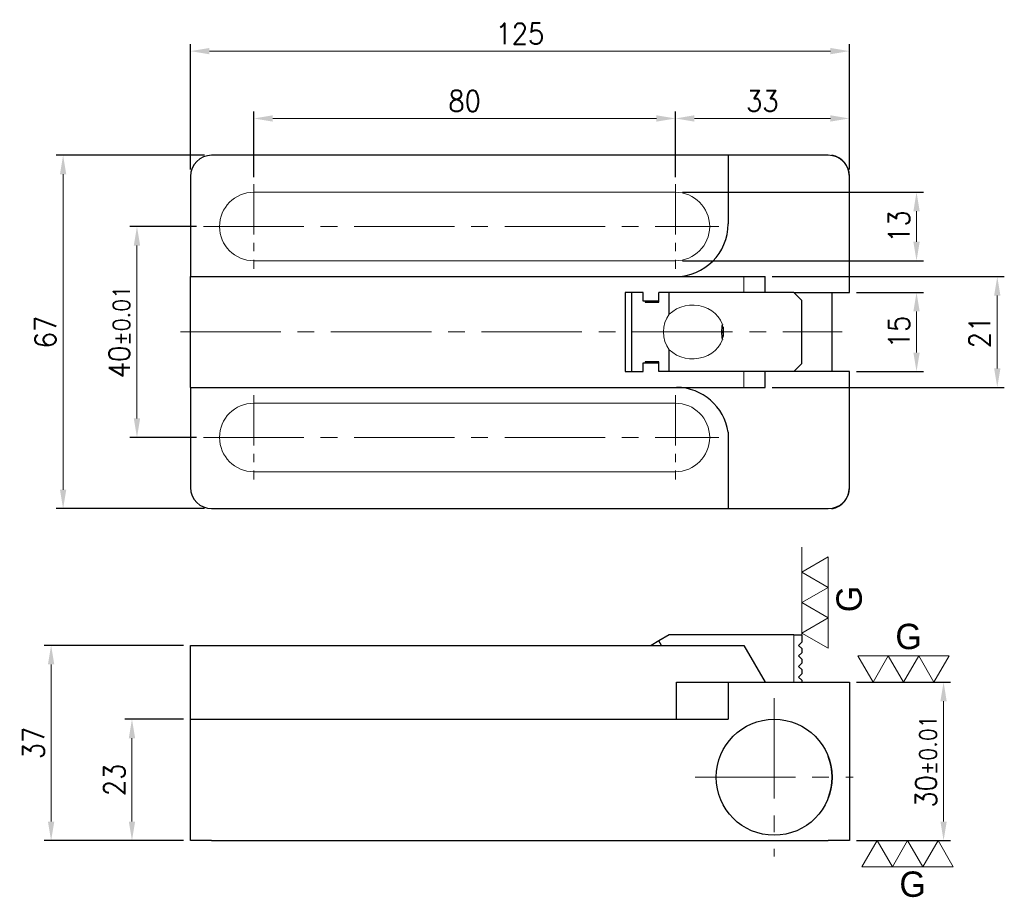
# Model space of a CAD drawing. Header units: millimetres. Extents: x -32 to 154, y -107 to 59.
import ezdxf

# ---------------------------------------------------------------- set-up
doc = ezdxf.new("R2010")
doc.units = ezdxf.units.MM
doc.linetypes.add('CENTER2', pattern=[28.575, 19.05, -3.175, 3.175, -3.175])
for name, color, linetype, lineweight in [('01', 4, 'Continuous', 20), ('CL', 1, 'CENTER2', 15), ('DIM', 6, 'Continuous', 13), ('G', 3, 'Continuous', 18), ('W', 7, 'Continuous', 30)]:
    doc.layers.add(name, color=color, linetype=linetype, lineweight=lineweight)
doc.styles.add('TXT-1', font='txt.shx', dxfattribs={"width": 0.9, "bigfont": 'chineset.shx'})
doc.dimstyles.new('ISO-25', dxfattribs={"dimscale": 2, "dimtxt": 2, "dimasz": 1.8, "dimexe": 0.66666, "dimexo": 0.66666, "dimgap": 0.66666, "dimtad": 1, "dimdec": 3, "dimdsep": 46, "dimtxsty": 'TXT-1', "dimcen": -2.5, "dimclrd": 256, "dimclre": 256, "dimclrt": 3, "dimadec": 0, "dimazin": 0, "dimtfac": 0.8, "dimtdec": 3, "dimtmove": 0, "dimatfit": 3, "dimfxl": 0, "dimlwd": -1, "dimarcsym": 0})

# ---------------------------------------------------------------- blocks, each defined once
blk = doc.blocks.new('*D19')
at = {"layer": 'Defpoints', "color": 0}
for p in [(92, 40.49), (12, 28), (92, 28)]:
    blk.add_point(p, dxfattribs=at)
at = {"layer": 'DIM', "lineweight": -2}
for p, q in [((12, 29.33), (12, 41.82)), ((92, 29.33), (92, 41.82))]:
    blk.add_line(p, q, dxfattribs=at)
at = {"layer": 'DIM'}
blk.add_line((15.6, 40.49), (88.4, 40.49), dxfattribs=at)
for points in [[(15.6, 41.09), (15.6, 39.89), (12, 40.49)], [(88.4, 41.09), (88.4, 39.89), (92, 40.49)]]:
    blk.add_solid(points, dxfattribs=at)
at = {"layer": 'DIM', "color": 3, "insert": (52, 43.82), "char_height": 4, "attachment_point": 5, "style": 'TXT-1'}
blk.add_mtext('80', dxfattribs=at)
blk = doc.blocks.new('*D20')
at = {"layer": 'Defpoints', "color": 0}
for p in [(125, 40.49), (125, 29.5), (92, 28)]:
    blk.add_point(p, dxfattribs=at)
at = {"layer": 'DIM', "lineweight": -2}
for p, q in [((92, 29.33), (92, 41.82)), ((125, 30.83), (125, 41.82))]:
    blk.add_line(p, q, dxfattribs=at)
at = {"layer": 'DIM'}
blk.add_line((95.6, 40.49), (121.4, 40.49), dxfattribs=at)
for points in [[(95.6, 41.09), (95.6, 39.89), (92, 40.49)], [(121.4, 41.09), (121.4, 39.89), (125, 40.49)]]:
    blk.add_solid(points, dxfattribs=at)
at = {"layer": 'DIM', "color": 3, "insert": (108.5, 43.82), "char_height": 4, "attachment_point": 5, "style": 'TXT-1'}
blk.add_mtext('33', dxfattribs=at)
blk = doc.blocks.new('*D21')
at = {"layer": 'Defpoints', "color": 0}
for p in [(92, 26.5), (92, 13.5), (137.75, 13.5)]:
    blk.add_point(p, dxfattribs=at)
at = {"layer": 'DIM', "lineweight": -2}
for p, q in [((93.33, 26.5), (139.09, 26.5)), ((93.33, 13.5), (139.09, 13.5))]:
    blk.add_line(p, q, dxfattribs=at)
at = {"layer": 'DIM'}
blk.add_line((137.75, 22.9), (137.75, 17.1), dxfattribs=at)
for points in [[(137.15, 22.9), (138.35, 22.9), (137.75, 26.5)], [(137.15, 17.1), (138.35, 17.1), (137.75, 13.5)]]:
    blk.add_solid(points, dxfattribs=at)
at = {"layer": 'DIM', "color": 3, "insert": (134.42, 20), "char_height": 4, "attachment_point": 5, "rotation": 90, "style": 'TXT-1'}
blk.add_mtext('13', dxfattribs=at)
blk = doc.blocks.new('*D22')
at = {"layer": 'Defpoints', "color": 0}
for p in [(2.46, 20), (-10.16, -20), (2.46, -20)]:
    blk.add_point(p, dxfattribs=at)
at = {"layer": 'DIM', "lineweight": -2}
for p, q in [((1.13, 20), (-11.5, 20)), ((1.13, -20), (-11.5, -20))]:
    blk.add_line(p, q, dxfattribs=at)
at = {"layer": 'DIM'}
blk.add_line((-10.16, 16.4), (-10.16, -16.4), dxfattribs=at)
for points in [[(-10.76, 16.4), (-9.56, 16.4), (-10.16, 20)], [(-10.76, -16.4), (-9.56, -16.4), (-10.16, -20)]]:
    blk.add_solid(points, dxfattribs=at)
at = {"layer": 'DIM', "color": 3, "insert": (-13.5, 0), "char_height": 4, "attachment_point": 5, "rotation": 90, "style": 'TXT-1'}
blk.add_mtext('40{\\H3.200000;±0.01}', dxfattribs=at)
blk = doc.blocks.new('*D23')
at = {"layer": 'Defpoints', "color": 0}
for p in [(4, 33.5), (-24.17, -33.5), (4, -33.5)]:
    blk.add_point(p, dxfattribs=at)
at = {"layer": 'DIM', "lineweight": -2}
for p, q in [((2.67, 33.5), (-25.51, 33.5)), ((2.67, -33.5), (-25.51, -33.5))]:
    blk.add_line(p, q, dxfattribs=at)
at = {"layer": 'DIM'}
blk.add_line((-24.17, 29.9), (-24.17, -29.9), dxfattribs=at)
for points in [[(-24.77, 29.9), (-23.57, 29.9), (-24.17, 33.5)], [(-24.77, -29.9), (-23.57, -29.9), (-24.17, -33.5)]]:
    blk.add_solid(points, dxfattribs=at)
at = {"layer": 'DIM', "color": 3, "insert": (-27.51, 0), "char_height": 4, "attachment_point": 5, "rotation": 90, "style": 'TXT-1'}
blk.add_mtext('67', dxfattribs=at)
blk = doc.blocks.new('*D24')
at = {"layer": 'Defpoints', "color": 0}
for p in [(125, 53.26), (0, 29.5), (125, 29.5)]:
    blk.add_point(p, dxfattribs=at)
at = {"layer": 'DIM', "lineweight": -2}
for p, q in [((0, 30.83), (0, 54.59)), ((125, 30.83), (125, 54.59))]:
    blk.add_line(p, q, dxfattribs=at)
at = {"layer": 'DIM'}
blk.add_line((3.6, 53.26), (121.4, 53.26), dxfattribs=at)
for points in [[(3.6, 53.86), (3.6, 52.66), (0, 53.26)], [(121.4, 53.86), (121.4, 52.66), (125, 53.26)]]:
    blk.add_solid(points, dxfattribs=at)
at = {"layer": 'DIM', "color": 3, "insert": (62.5, 56.59), "char_height": 4, "attachment_point": 5, "style": 'TXT-1'}
blk.add_mtext('125', dxfattribs=at)
blk = doc.blocks.new('*D25')
at = {"layer": 'Defpoints', "color": 0}
for p in [(125, 7.5), (125, -7.5), (137.75, -7.5)]:
    blk.add_point(p, dxfattribs=at)
at = {"layer": 'DIM', "lineweight": -2}
for p, q in [((126.33, 7.5), (139.09, 7.5)), ((126.33, -7.5), (139.09, -7.5))]:
    blk.add_line(p, q, dxfattribs=at)
at = {"layer": 'DIM'}
blk.add_line((137.75, 3.9), (137.75, -3.9), dxfattribs=at)
for points in [[(137.15, 3.9), (138.35, 3.9), (137.75, 7.5)], [(137.15, -3.9), (138.35, -3.9), (137.75, -7.5)]]:
    blk.add_solid(points, dxfattribs=at)
at = {"layer": 'DIM', "color": 3, "insert": (134.42, 0), "char_height": 4, "attachment_point": 5, "rotation": 90, "style": 'TXT-1'}
blk.add_mtext('15', dxfattribs=at)
blk = doc.blocks.new('*D26')
at = {"layer": 'Defpoints', "color": 0}
for p in [(109, 10.5), (109, -10.5), (153.07, -10.5)]:
    blk.add_point(p, dxfattribs=at)
at = {"layer": 'DIM', "lineweight": -2}
for p, q in [((110.33, 10.5), (154.4, 10.5)), ((110.33, -10.5), (154.4, -10.5))]:
    blk.add_line(p, q, dxfattribs=at)
at = {"layer": 'DIM'}
blk.add_line((153.07, 6.9), (153.07, -6.9), dxfattribs=at)
for points in [[(152.47, 6.9), (153.67, 6.9), (153.07, 10.5)], [(152.47, -6.9), (153.67, -6.9), (153.07, -10.5)]]:
    blk.add_solid(points, dxfattribs=at)
at = {"layer": 'DIM', "color": 3, "insert": (149.74, 0), "char_height": 4, "attachment_point": 5, "rotation": 90, "style": 'TXT-1'}
blk.add_mtext('21', dxfattribs=at)
blk = doc.blocks.new('*D27')
at = {"layer": 'Defpoints', "color": 0}
for p in [(125, -66.43), (125, -96.43), (142.88, -96.43)]:
    blk.add_point(p, dxfattribs=at)
at = {"layer": 'DIM', "lineweight": -2}
for p, q in [((126.33, -66.43), (144.21, -66.43)), ((126.33, -96.43), (144.21, -96.43))]:
    blk.add_line(p, q, dxfattribs=at)
at = {"layer": 'DIM'}
blk.add_line((142.88, -70.03), (142.88, -92.83), dxfattribs=at)
for points in [[(142.28, -70.03), (143.48, -70.03), (142.88, -66.43)], [(142.28, -92.83), (143.48, -92.83), (142.88, -96.43)]]:
    blk.add_solid(points, dxfattribs=at)
at = {"layer": 'DIM', "color": 3, "insert": (139.54, -81.43), "char_height": 4, "attachment_point": 5, "rotation": 90, "style": 'TXT-1'}
blk.add_mtext('30{\\H3.200000;±0.01}', dxfattribs=at)
blk = doc.blocks.new('*D28')
at = {"layer": 'Defpoints', "color": 0}
for p in [(0, -73.43), (-11.11, -96.43), (0, -96.43)]:
    blk.add_point(p, dxfattribs=at)
at = {"layer": 'DIM', "lineweight": -2}
for p, q in [((-1.33, -73.43), (-12.45, -73.43)), ((-1.33, -96.43), (-12.45, -96.43))]:
    blk.add_line(p, q, dxfattribs=at)
at = {"layer": 'DIM'}
blk.add_line((-11.11, -77.03), (-11.11, -92.83), dxfattribs=at)
for points in [[(-11.71, -77.03), (-10.51, -77.03), (-11.11, -73.43)], [(-11.71, -92.83), (-10.51, -92.83), (-11.11, -96.43)]]:
    blk.add_solid(points, dxfattribs=at)
at = {"layer": 'DIM', "color": 3, "insert": (-14.45, -84.93), "char_height": 4, "attachment_point": 5, "rotation": 90, "style": 'TXT-1'}
blk.add_mtext('23', dxfattribs=at)
blk = doc.blocks.new('*D29')
at = {"layer": 'Defpoints', "color": 0}
for p in [(-26.45, -59.43), (0, -59.43), (0, -96.43)]:
    blk.add_point(p, dxfattribs=at)
at = {"layer": 'DIM', "lineweight": -2}
for p, q in [((-1.33, -59.43), (-27.79, -59.43)), ((-1.33, -96.43), (-27.79, -96.43))]:
    blk.add_line(p, q, dxfattribs=at)
at = {"layer": 'DIM'}
blk.add_line((-26.45, -92.83), (-26.45, -63.03), dxfattribs=at)
for points in [[(-27.05, -63.03), (-25.85, -63.03), (-26.45, -59.43)], [(-27.05, -92.83), (-25.85, -92.83), (-26.45, -96.43)]]:
    blk.add_solid(points, dxfattribs=at)
at = {"layer": 'DIM', "color": 3, "insert": (-29.79, -77.93), "char_height": 4, "attachment_point": 5, "rotation": 90, "style": 'TXT-1'}
blk.add_mtext('37', dxfattribs=at)
blk = doc.blocks.new('3G-上橫')
at = {"layer": '01'}
for p, q in [((-8.66, 5), (-5.77, 0)), ((-2.89, 5), (-8.66, 5)), ((-5.77, 0), (-2.89, 5)), ((-2.89, 5), (0, 0)), ((2.89, 5), (-2.89, 5)), ((0, 0), (2.89, 5)), ((2.89, 5), (5.77, 0)), ((8.66, 5), (2.89, 5)), ((5.77, 0), (8.66, 5))]:
    blk.add_line(p, q, dxfattribs=at)
blk.add_text('G', height=4.81, dxfattribs=at).set_placement((-1.54, 6.29))
blk = doc.blocks.new('3G-下橫')
at = {"layer": '01'}
for p, q in [((-7.89, -5), (-5, 0)), ((-5, 0), (-2.11, -5)), ((-2.11, -5), (0.77, 0)), ((0.77, 0), (3.66, -5)), ((3.66, -5), (6.55, 0)), ((6.55, 0), (9.43, -5)), ((-2.11, -5), (-7.89, -5)), ((3.66, -5), (-2.11, -5)), ((9.43, -5), (3.66, -5))]:
    blk.add_line(p, q, dxfattribs=at)
blk.add_text('G', height=4.81, dxfattribs=at).set_placement((-0.77, -10.68))
blk = doc.blocks.new('3G-左直')
at = {"layer": '01'}
for p, q in [((5, 8.66), (0, 5.77)), ((5, 2.89), (5, 8.66)), ((0, 5.77), (5, 2.89)), ((5, 2.89), (0, 0)), ((5, -2.89), (5, 2.89)), ((0, 0), (5, -2.89)), ((5, -2.89), (0, -5.77)), ((5, -8.66), (5, -2.89)), ((0, -5.77), (5, -8.66))]:
    blk.add_line(p, q, dxfattribs=at)
blk.add_text('G', height=4.81, rotation=90, dxfattribs=at).set_placement((11.38, -1.83))

msp = doc.modelspace()

# ---------------------------------------------------------------- linework, layer by layer
at = {"layer": '01'}
for p, q in [((92, 26.5), (12, 26.5)), ((12, 13.5), (92, 13.5)), ((92, -13.5), (12, -13.5)), ((12, -26.5), (92, -26.5))]:
    msp.add_line(p, q, dxfattribs=at)
for centre, start, end in [((12, 20), 90, 270), ((92, 20), 270, 90), ((12, -20), 90, 270), ((92, -20), 270, 90)]:
    msp.add_arc(centre, 6.5, start, end, dxfattribs=at)
for centre, major_axis, start_param, end_param in [((95.259, 0), (-5.889, 0), 0.72125079, 5.56193452), ((94.1534, 0), (0, -5.1), 3.99113819, 5.43363977)]:
    msp.add_ellipse(centre, major_axis=major_axis, ratio=0.8660254, start_param=start_param, end_param=end_param, dxfattribs=at)
at = {"layer": 'CL', "ltscale": 0.5}
for p, q in [((12, 28), (12, 12)), ((92, 28), (92, 12)), ((12, -12), (12, -28)), ((92, -12), (92, -28))]:
    msp.add_line(p, q, dxfattribs=at)
at = {"layer": 'CL'}
for p, q in [((2.4645, 20), (100.2676, 20)), ((-1.9245, 0), (123.6313, 0)), ((2.4645, -20), (100.2676, -20)), ((110.732, -69.4313), (110.732, -99.4313)), ((95.732, -84.4313), (125.732, -84.4313))]:
    msp.add_line(p, q, dxfattribs=at)
at = {"layer": 'DIM'}
msp.add_line((115.9787, -57.4313), (115.9787, -40.7828), dxfattribs=at)
at = {"layer": 'G'}
for p, q in [((104.9585, 7.5), (104.9585, 10.5)), ((104.9585, -10.5), (104.9585, -7.5)), ((114.4787, -66.4313), (114.4787, -57.4313))]:
    msp.add_line(p, q, dxfattribs=at)
at = {"layer": 'W'}
for p, q in [((102, 33.5), (4, 33.5)), ((102, 33.5), (102, 20.5)), ((121, 33.5), (102, 33.5)), ((0, 29.5), (0, 10.5)), ((125, 7.5), (125, 29.5)), ((0, 10.5), (104.9585, 10.5)), ((0, -10.5), (0, 10.5)), ((104.9585, 10.5), (109, 10.5)), ((109, 7.5), (109, 10.5)), ((85.9059, 7.5), (82.4418, 7.5)), ((82.4418, 7.5), (82.4418, -7.5)), ((83.7611, -7.5), (83.7611, 7.5)), ((85.9059, 5.85), (85.9059, 7.5)), ((90.8365, 7.5), (88.8706, 7.5)), ((88.8706, 5.65), (88.8706, 7.5)), ((114.4787, 7.5), (90.8365, 7.5)), ((90.8365, 3.3677), (90.8365, 7.5)), ((114.4787, 7.5), (125, 7.5)), ((115.9787, 6), (114.4787, 7.5)), ((121.732, -7.5), (121.732, 7.5)), ((88.8706, 5.85), (85.9059, 5.85)), ((86.2726, 5.85), (86.2726, 5.65)), ((86.2726, 5.65), (88.8706, 5.65)), ((115.9787, -6), (115.9787, 6)), ((90.8365, -7.5), (90.8365, -3.3677)), ((85.9059, -7.5), (85.9059, -5.85)), ((85.9059, -5.85), (88.8706, -5.85)), ((88.8706, -5.65), (86.2726, -5.65)), ((86.2726, -5.65), (86.2726, -5.85)), ((88.8706, -7.5), (88.8706, -5.65)), ((114.4787, -7.5), (115.9787, -6)), ((82.4418, -7.5), (85.9059, -7.5)), ((90.8365, -7.5), (88.8706, -7.5)), ((114.4787, -7.5), (90.8365, -7.5)), ((109, -10.5), (109, -7.5)), ((125, -7.5), (114.4787, -7.5)), ((125, -29.5), (125, -7.5)), ((0, -10.5), (0, -29.5)), ((0, -10.5), (104.9585, -10.5)), ((104.9585, -10.5), (109, -10.5)), ((102, -19.015), (102, -33.5)), ((4, -33.5), (102, -33.5)), ((102, -33.5), (121, -33.5)), ((90.8365, -57.4313), (88.8706, -58.5663)), ((114.4787, -57.4313), (90.8365, -57.4313)), ((114.4787, -57.4313), (115.9787, -57.4313)), ((115.9787, -57.4313), (115.9787, -58.8313)), ((0, -73.4313), (0, -59.4313)), ((0, -59.4313), (104.9585, -59.4313)), ((88.8706, -58.5663), (87.3724, -59.4313)), ((89.37, -59.4313), (88.8706, -58.5663)), ((104.9585, -59.4313), (109, -66.4313)), ((115.3787, -59.4313), (115.9787, -58.8313)), ((115.9787, -60.0313), (115.3787, -59.4313)), ((115.3787, -61.4313), (115.9787, -60.8313)), ((115.9787, -62.0313), (115.3787, -61.4313)), ((115.9787, -60.0313), (115.9787, -60.8313)), ((115.3787, -63.4313), (115.9787, -62.8313)), ((115.9787, -64.0313), (115.3787, -63.4313)), ((115.9787, -62.0313), (115.9787, -62.8313)), ((115.3787, -65.4313), (115.9787, -64.8313)), ((115.9787, -64.0313), (115.9787, -64.8313)), ((92.2216, -66.4313), (102, -66.4313)), ((92.2216, -73.4313), (92.2216, -66.4313)), ((102, -66.4313), (102, -73.4313)), ((102, -66.4313), (121, -66.4313)), ((115.9787, -66.0313), (115.3787, -65.4313)), ((115.9787, -66.0313), (115.9787, -66.4313)), ((121, -66.4313), (125, -66.4313)), ((125, -66.4313), (125, -80.4857)), ((0, -96.4313), (0, -73.4313)), ((0, -73.4313), (4, -73.4313)), ((4, -73.4313), (102, -73.4313)), ((125, -80.4857), (125, -88.377)), ((125, -88.377), (125, -96.4313)), ((4, -96.4313), (0, -96.4313)), ((4, -96.4313), (121, -96.4313)), ((125, -96.4313), (121, -96.4313))]:
    msp.add_line(p, q, dxfattribs=at)
msp.add_circle((110.732, -84.4313), 11, dxfattribs=at)
for centre, radius, start, end in [((4, 29.5), 4, 90, 180), ((121, 29.5), 4, 0, 90), ((121, 29.5675), 4, 0, 79.80702), ((92, 20.5), 10, 270, 0), ((92.1108, -20.4994), 10, 8.536309, 89.365264), ((4, -29.5), 4, 180, 270), ((121, -29.5), 4, 270, 0), ((121, -29.5675), 4, 280.185769, 0), ((110.732, -84.4313), 11, 338.979883, 21.020117)]:
    msp.add_arc(centre, radius, start, end, dxfattribs=at)
for centre, major_axis, start_param, end_param in [((105.1534, 0), (0, -5.1), 4.42890694, 4.99587102), ((109.032, 0), (0, 9.25), 1.47473637, 1.66685629)]:
    msp.add_ellipse(centre, major_axis=major_axis, ratio=0.8660254, start_param=start_param, end_param=end_param, dxfattribs=at)

# ---------------------------------------------------------------- block references
at = {"layer": 'DIM'}
for name, p in [('3G-左直', (115.9787, -51.3114)), ('3G-上橫', (135.2721, -66.4313)), ('3G-下橫', (135.2721, -96.4313))]:
    msp.add_blockref(name, p, dxfattribs=at)

# ---------------------------------------------------------------- dimensions: what is measured, and where the dimension line sits
for base, p1, p2, picture, middle in [((125, 53.2585), (0, 29.5), (125, 29.5), '*D24', (62.5, 56.5918)), ((92, 40.4879), (12, 28), (92, 28), '*D19', (52, 43.8213)), ((125, 40.4879), (92, 28), (125, 29.5), '*D20', (108.5, 43.8213))]:
    dim = msp.add_linear_dim(base=base, p1=p1, p2=p2, dimstyle='ISO-25', dxfattribs=at)
    dim.commit()
    dim.dimension.update_dxf_attribs({"geometry": picture, "text_midpoint": middle})
for base, p1, p2, picture, middle in [((-24.1724, -33.5), (4, 33.5), (4, -33.5), '*D23', (-27.5057, 0)), ((137.7539, 13.5), (92, 26.5), (92, 13.5), '*D21', (134.4205, 20)), ((153.0685, -10.5), (109, 10.5), (109, -10.5), '*D26', (149.7352, 0)), ((137.7539, -7.5), (125, 7.5), (125, -7.5), '*D25', (134.4205, 0)), ((-26.4532, -59.4313), (0, -96.4313), (0, -59.4313), '*D29', (-29.7865, -77.9313)), ((-11.1148, -96.4313), (0, -73.4313), (0, -96.4313), '*D28', (-14.4481, -84.9313))]:
    dim = msp.add_linear_dim(base=base, p1=p1, p2=p2, angle=90, dimstyle='ISO-25', dxfattribs=at)
    dim.commit()
    dim.dimension.update_dxf_attribs({"geometry": picture, "text_midpoint": middle})
for base, p1, p2, override, picture, middle in [((-10.1648, -20), (2.4645, 20), (2.4645, -20), {"dimgap": 0.66666, "dimtol": 1, "dimlim": 0, "dimtp": 0.01, "dimtm": 0.01}, '*D22', (-13.4981, 0)), ((142.8776, -96.4313), (125, -66.4313), (125, -96.4313), {"dimtol": 1, "dimtp": 0.01, "dimtm": 0.01}, '*D27', (139.5443, -81.4313))]:
    dim = msp.add_linear_dim(base=base, p1=p1, p2=p2, angle=90, dimstyle='ISO-25', override=override, dxfattribs=at)
    dim.commit()
    dim.dimension.update_dxf_attribs({"geometry": picture, "text_midpoint": middle})

doc.saveas('drawing.dxf')
